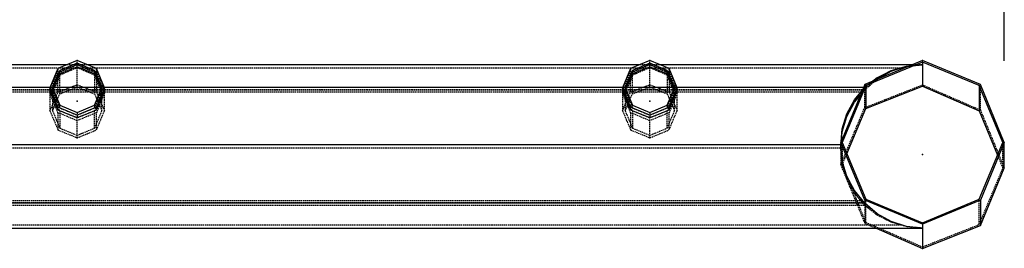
# Model space of a CAD drawing. Extents: x 551880 to 585869, y 94458 to 133000.
# Tile 41 of 42: x 583874 to 585680, y 128914 to 129334. Entities that reach past the tile are written whole.
import ezdxf

# ---------------------------------------------------------------- set-up
doc = ezdxf.new("R2010")
doc.units = 0
doc.header["$LTSCALE"] = 10
doc.header["$MEASUREMENT"] = 0
doc.linetypes.add('HIDDEN', pattern=[0.375, 0.25, -0.125])
doc.layers.get('0').update_dxf_attribs({"linetype": 'CONTINUOUS'})
doc.layers.get('Defpoints').update_dxf_attribs({"linetype": 'CONTINUOUS'})
for name, color, linetype in [('FORIR', 4, 'CONTINUOUS'), ('G', 3, 'CONTINUOUS'), ('MV', 7, 'CONTINUOUS'), ('S', 7, 'CONTINUOUS'), ('TR', 6, 'HIDDEN')]:
    doc.layers.add(name, color=color, linetype=linetype)
doc.styles.add('PADRAO MTL', font='txt.shx', dxfattribs={"width": 0.8, "oblique": 5})
doc.styles.get("Standard").update_dxf_attribs({"font": 'txt.shx', "width": 0.7, "oblique": 5})
doc.dimstyles.new('1-75', dxfattribs={"dimscale": 75, "dimtxt": 2.5, "dimasz": 2, "dimexe": 2, "dimexo": 2, "dimgap": 2, "dimtad": 1, "dimdec": 0, "dimdsep": 46, "dimtxsty": 'PADRAO MTL', "dimcen": 3, "dimclrd": 1, "dimclre": 1, "dimclrt": 7, "dimadec": 0, "dimazin": 0, "dimtfac": 1, "dimtdec": 0, "dimtmove": 0, "dimatfit": 3, "dimfxl": 1, "dimtfill": 1, "dimtolj": 1, "dimarcsym": 0})

# ---------------------------------------------------------------- blocks, each defined once
blk = doc.blocks.new('3D_INFOM')
blk.add_point((0, 0))
at = {"layer": 'FORIR', "flags": 1}
blk.add_attdef('MARK', (7.6, -4.3), '', height=5.26, dxfattribs=at)
blk = doc.blocks.new('3D_INFOTEXT')
blk.add_point((0, 0))
at = {"flags": 1}
for tag, p in [('MAR_PEZ', (7.2, 4.1)), ('POS_PEZ', (7.6, -4.3)), ('LUN_PRO', (7.2, -21.9)), ('NOM_PRO', (7.6, -13.2)), ('HANDLE', (7, -38.5)), ('MAT_PRO', (7.6, -30.1))]:
    blk.add_attdef(tag, p, '', height=5.26, dxfattribs=at)
blk = doc.blocks.new('*D80')
at = {"layer": 'Defpoints', "color": 0, "transparency": 16777216}
for p in [(583679.6, 130544.6), (585679.6, 130544.6), (585679.6, 129108.3)]:
    blk.add_point(p, dxfattribs=at)
at = {"layer": 'MV', "color": 1, "lineweight": -2, "transparency": 16777216}
for p, q in [((585679.6, 129258.3), (585679.6, 130694.6)), ((583829.6, 130544.6), (585529.6, 130544.6))]:
    blk.add_line(p, q, dxfattribs=at)
at = {"layer": 'MV', "color": 1, "transparency": 16777216}
for points in [[(583829.6, 130569.6), (583829.6, 130519.6), (583679.6, 130544.6)], [(585529.6, 130569.6), (585529.6, 130519.6), (585679.6, 130544.6)]]:
    blk.add_solid(points, dxfattribs=at)
at = {"layer": 'MV', "color": 7, "transparency": 16777216, "insert": (584679.6, 130788.4), "char_height": 187.5, "attachment_point": 5, "style": 'PADRAO MTL', "bg_fill": 3, "box_fill_scale": 1.25, "bg_fill_color": 256, "bg_fill_true_color": 13158600, "bg_fill_transparency": 0}
blk.add_mtext('\\A1;2000', dxfattribs=at)

msp = doc.modelspace()

# ---------------------------------------------------------------- linework, layer by layer
at = {"layer": 'G'}
for p, q in [((583979.6, 129246.9), (583979.6, 129253.6)), ((585029.6, 129246.9), (585029.6, 129253.6)), ((585529.6, 129255.7), (585529.6, 129211.3)), ((583961.6, 129250.9), (582947.6, 129250.9)), ((583947.6, 129234.4), (583963.4, 129240.7)), ((583947.6, 129240.4), (583947.6, 129234.4)), ((583963.4, 129240.7), (583979.6, 129246.9)), ((583979.6, 129246.9), (583995.8, 129240.7)), ((583995.8, 129240.7), (584011.6, 129234.4)), ((585011.6, 129250.9), (583997.6, 129250.9)), ((584011.6, 129234.4), (584011.6, 129240.4)), ((584997.6, 129234.4), (585013.4, 129240.7)), ((584997.6, 129240.4), (584997.6, 129234.4)), ((585013.4, 129240.7), (585029.6, 129246.9)), ((585029.6, 129246.9), (585045.8, 129240.7)), ((585045.8, 129240.7), (585061.6, 129234.4)), ((585511.7, 129250.9), (585047.6, 129250.9)), ((585061.6, 129234.4), (585061.6, 129240.4)), ((585446.3, 129226.9), (585472.2, 129240.1)), ((585472.2, 129239.8), (585446.3, 129226.6)), ((585446.3, 129224.8), (585472.2, 129239.3)), ((585446.3, 129224.5), (585472.2, 129239)), ((585472.2, 129240.1), (585500.4, 129248.2)), ((585472.2, 129239), (585500.4, 129248)), ((585472.2, 129239.3), (585488.8, 129244.6)), ((585488.8, 129244.6), (585472.2, 129239.8)), ((585500.4, 129248.2), (585506.5, 129248.8)), ((585500.4, 129248), (585505.8, 129248.5)), ((583936.9, 129209.1), (583944.6, 129227.3)), ((583944.6, 129227.3), (583947.6, 129234.4)), ((584011.6, 129234.4), (584014.7, 129227.3)), ((584014.7, 129227.3), (584022.4, 129209.1)), ((584986.9, 129209.1), (584994.6, 129227.3)), ((584994.6, 129227.3), (584997.6, 129234.4)), ((585061.6, 129234.4), (585064.7, 129227.3)), ((585064.7, 129227.3), (585072.4, 129209.1)), ((585437.9, 129220.4), (585446.3, 129226.9)), ((585446.3, 129226.6), (585438.7, 129220.7)), ((585444.2, 129223), (585446.3, 129224.8)), ((585444.9, 129223.3), (585446.3, 129224.5)), ((583929.9, 129209.1), (582979.3, 129209.1)), ((583929.6, 129208.4), (583929.6, 129203.2)), ((583929.6, 129203.2), (583936.5, 129186.8)), ((583935.4, 129205.8), (583936.9, 129209.1)), ((584022.4, 129209.1), (583936.9, 129209.1)), ((584022.4, 129209.1), (584023.8, 129205.8)), ((584022.7, 129186.8), (584029.6, 129203.2)), ((584979.9, 129209.1), (584029.3, 129209.1)), ((584029.6, 129203.2), (584029.6, 129208.4)), ((584979.6, 129208.4), (584979.6, 129203.2)), ((584979.6, 129203.2), (584986.5, 129186.8)), ((584985.4, 129205.8), (584986.9, 129209.1)), ((585072.4, 129209.1), (584986.9, 129209.1)), ((585072.4, 129209.1), (585073.8, 129205.8)), ((585072.7, 129186.8), (585079.6, 129203.2)), ((585421.4, 129209.1), (585079.3, 129209.1)), ((585079.6, 129203.2), (585079.6, 129208.4)), ((585404.9, 129186.6), (585419.2, 129203.9)), ((585404.9, 129186.5), (585419.1, 129203.6)), ((585417.8, 129200.5), (585416.5, 129200.5)), ((585425.4, 129212.6), (585425.4, 129170.3)), ((585425.4, 129170.3), (585529.6, 129211.3)), ((585529.6, 129211.3), (585633.8, 129166.1)), ((585633.8, 129212.6), (585633.8, 129166.1)), ((583936.5, 129186.8), (583944.3, 129168.3)), ((584015, 129168.3), (584022.7, 129186.8)), ((584986.5, 129186.8), (584994.3, 129168.3)), ((585065, 129168.3), (585072.7, 129186.8)), ((585391, 129160.9), (585404.9, 129186.6)), ((585391, 129160.8), (585404.9, 129186.5)), ((585391, 129156), (585404.9, 129182.1)), ((585391, 129155.9), (585404.9, 129182)), ((585404.9, 129182.1), (585415.7, 129195.3)), ((585404.9, 129182), (585415.5, 129195.1)), ((583944.3, 129168.3), (583944.3, 129173)), ((583944.3, 129168.3), (583961.9, 129161.1)), ((583997.4, 129161.1), (584015, 129168.3)), ((584015, 129173), (584015, 129168.3)), ((584994.3, 129168.3), (584994.3, 129173)), ((584994.3, 129168.3), (585011.9, 129161.1)), ((585047.4, 129161.1), (585065, 129168.3)), ((585065, 129173), (585065, 129168.3)), ((585390.9, 129087.6), (585425.4, 129170.3)), ((585633.8, 129166.1), (585667.2, 129084.8)), ((583961.9, 129161.1), (583979.6, 129153.8)), ((583979.6, 129153.8), (583997.4, 129161.1)), ((583979.6, 129158.4), (583979.6, 129153.8)), ((585011.9, 129161.1), (585029.6, 129153.8)), ((585029.6, 129153.8), (585047.4, 129161.1)), ((585029.6, 129158.4), (585029.6, 129153.8)), ((585382.5, 129133), (585391, 129160.9)), ((585382.5, 129132.9), (585391, 129160.8)), ((585382.5, 129127.6), (585391, 129156)), ((585382.5, 129127.5), (585391, 129155.9)), ((585380.2, 129109.7), (585382.5, 129133)), ((585380.2, 129109.7), (585382.5, 129132.9)), ((585380.9, 129111.5), (585382.5, 129127.6)), ((585380.9, 129111.5), (585382.5, 129127.5)), ((585379.6, 129104), (568679.7, 129104)), ((585379.6, 129108.3), (585379.6, 129104)), ((585382.5, 129074.5), (585379.6, 129104)), ((585379.6, 129104), (585379.6, 129104)), ((585679.6, 129061), (585679.6, 129108.3)), ((585391, 129046.1), (585382.5, 129074.5)), ((585635.7, 128955.8), (585679.6, 129061)), ((585404.9, 129020), (585391, 129046.1)), ((585423.6, 128997.1), (585404.9, 129020)), ((585423.6, 129002.3), (585423.6, 128997.1)), ((585635.7, 129002.3), (585635.7, 128955.8)), ((585423.6, 128997), (567435.6, 128997)), ((585423.6, 128997), (585423.6, 128997.1)), ((585446.3, 128977.5), (585423.6, 128997)), ((585472.2, 128963), (585446.3, 128977.5)), ((567329.6, 128951), (585529.6, 128951)), ((585444.5, 128951), (585529.6, 128914)), ((585500.4, 128954.1), (585472.2, 128963)), ((585529.6, 128951), (585500.4, 128954.1)), ((585529.6, 128958.3), (585529.6, 128951)), ((585529.6, 128914), (585635.7, 128955.8)), ((585529.6, 128951), (585529.6, 128914)), ((585529.6, 128951), (585529.6, 128951))]:
    msp.add_line(p, q, dxfattribs=at)
at = {"layer": 'S'}
for p, q in [((583979.6, 129258.4), (583944.3, 129243.7)), ((583979.6, 129253.6), (583947.6, 129240.4)), ((584015, 129243.7), (583979.6, 129258.4)), ((584011.6, 129240.4), (583979.6, 129253.6)), ((585029.6, 129258.4), (584994.3, 129243.7)), ((585029.6, 129253.6), (584997.6, 129240.4)), ((585065, 129243.7), (585029.6, 129258.4)), ((585061.6, 129240.4), (585029.6, 129253.6)), ((585529.6, 129258.4), (585423.6, 129214.4)), ((585529.6, 129255.7), (585425.4, 129212.6)), ((585635.7, 129214.4), (585529.6, 129258.4)), ((585633.8, 129212.6), (585529.6, 129255.7)), ((583944.3, 129243.7), (583929.6, 129208.4)), ((583947.6, 129240.4), (583934.4, 129208.4)), ((584024.9, 129208.4), (584011.6, 129240.4)), ((584029.6, 129208.4), (584015, 129243.7)), ((584994.3, 129243.7), (584979.6, 129208.4)), ((584997.6, 129240.4), (584984.4, 129208.4)), ((585074.9, 129208.4), (585061.6, 129240.4)), ((585079.6, 129208.4), (585065, 129243.7)), ((583944.3, 129173), (583929.6, 129208.4)), ((583934.4, 129208.4), (583947.6, 129176.4)), ((584011.6, 129176.4), (584024.9, 129208.4)), ((584029.6, 129208.4), (584015, 129173)), ((584994.3, 129173), (584979.6, 129208.4)), ((584984.4, 129208.4), (584997.6, 129176.4)), ((585061.6, 129176.4), (585074.9, 129208.4)), ((585079.6, 129208.4), (585065, 129173)), ((585423.6, 129214.4), (585379.6, 129108.3)), ((585425.4, 129212.6), (585382.3, 129108.3)), ((585677, 129108.3), (585633.8, 129212.6)), ((585679.6, 129108.3), (585635.7, 129214.4)), ((583979.6, 129158.4), (583944.3, 129173)), ((583947.6, 129176.4), (583979.6, 129163.1)), ((583979.6, 129163.1), (584011.6, 129176.4)), ((584015, 129173), (583979.6, 129158.4)), ((585029.6, 129158.4), (584994.3, 129173)), ((584997.6, 129176.4), (585029.6, 129163.1)), ((585029.6, 129163.1), (585061.6, 129176.4)), ((585065, 129173), (585029.6, 129158.4)), ((585423.6, 129002.3), (585379.6, 129108.3)), ((585382.3, 129108.3), (585425.4, 129004.1)), ((585633.8, 129004.1), (585677, 129108.3)), ((585679.6, 129108.3), (585635.7, 129002.3)), ((585529.6, 128958.3), (585423.6, 129002.3)), ((585425.4, 129004.1), (585529.6, 128961)), ((585529.6, 128961), (585633.8, 129004.1)), ((585635.7, 129002.3), (585529.6, 128958.3))]:
    msp.add_line(p, q, dxfattribs=at)
at = {"layer": 'TR'}
for p, q in [((583979.6, 129253.6), (583979.6, 129258.4)), ((585029.6, 129253.6), (585029.6, 129258.4)), ((585529.6, 129255.7), (585529.6, 129258.4)), ((583946.3, 129244.6), (582962.9, 129244.6)), ((583939.8, 129227.3), (583944.3, 129237.6)), ((583944.3, 129243.7), (583944.3, 129237.6)), ((583944.3, 129237.6), (583951.9, 129240.7)), ((583951.9, 129238.4), (583944.3, 129235.1)), ((583973.5, 129244.6), (583946.3, 129244.6)), ((583963.4, 129238.4), (583947.6, 129231.6)), ((583951.9, 129240.7), (583972.6, 129248.6)), ((583966, 129244.6), (583951.9, 129238.4)), ((583997.6, 129250.9), (583961.6, 129250.9)), ((583977.5, 129244.6), (583963.4, 129238.4)), ((583972.6, 129247.5), (583966, 129244.6)), ((583972.6, 129248.6), (583979.5, 129250.9)), ((583979.5, 129250.9), (583972.6, 129247.5)), ((583985.7, 129244.6), (583973.5, 129244.6)), ((583979.6, 129245.5), (583977.5, 129244.6)), ((583979.6, 129251), (583979.5, 129250.9)), ((583979.5, 129250.9), (583979.7, 129250.9)), ((583979.7, 129250.9), (583979.6, 129251)), ((583979.6, 129245.5), (583979.6, 129246.9)), ((583981.8, 129244.6), (583979.6, 129245.5)), ((583979.6, 129244.6), (583979.6, 129245.5)), ((583979.6, 129209.9), (583979.6, 129244.6)), ((583979.7, 129250.9), (583986.7, 129248.6)), ((583986.7, 129247.5), (583979.7, 129250.9)), ((583995.8, 129238.4), (583981.8, 129244.6)), ((584012.9, 129244.6), (583985.7, 129244.6)), ((583986.7, 129248.6), (584007.3, 129240.7)), ((583993.2, 129244.6), (583986.7, 129247.5)), ((584007.3, 129238.4), (583993.2, 129244.6)), ((584011.6, 129231.6), (583995.8, 129238.4)), ((584007.3, 129240.7), (584015, 129237.6)), ((584015, 129235.1), (584007.3, 129238.4)), ((584996.3, 129244.6), (584012.9, 129244.6)), ((584015, 129237.6), (584015, 129243.7)), ((584015, 129237.6), (584019.4, 129227.3)), ((584989.8, 129227.3), (584994.3, 129237.6)), ((584994.3, 129243.7), (584994.3, 129237.6)), ((584994.3, 129237.6), (585001.9, 129240.7)), ((585001.9, 129238.4), (584994.3, 129235.1)), ((585023.5, 129244.6), (584996.3, 129244.6)), ((585013.4, 129238.4), (584997.6, 129231.6)), ((585001.9, 129240.7), (585022.6, 129248.6)), ((585016, 129244.6), (585001.9, 129238.4)), ((585047.6, 129250.9), (585011.6, 129250.9)), ((585027.5, 129244.6), (585013.4, 129238.4)), ((585022.6, 129247.5), (585016, 129244.6)), ((585022.6, 129248.6), (585029.5, 129250.9)), ((585029.5, 129250.9), (585022.6, 129247.5)), ((585035.7, 129244.6), (585023.5, 129244.6)), ((585029.6, 129245.5), (585027.5, 129244.6)), ((585029.6, 129251), (585029.5, 129250.9)), ((585029.5, 129250.9), (585029.7, 129250.9)), ((585029.7, 129250.9), (585029.6, 129251)), ((585029.6, 129245.5), (585029.6, 129246.9)), ((585031.8, 129244.6), (585029.6, 129245.5)), ((585029.6, 129244.6), (585029.6, 129245.5)), ((585029.6, 129209.9), (585029.6, 129244.6)), ((585029.7, 129250.9), (585036.7, 129248.6)), ((585036.7, 129247.5), (585029.7, 129250.9)), ((585045.8, 129238.4), (585031.8, 129244.6)), ((585062.9, 129244.6), (585035.7, 129244.6)), ((585036.7, 129248.6), (585057.3, 129240.7)), ((585043.2, 129244.6), (585036.7, 129247.5)), ((585057.3, 129238.4), (585043.2, 129244.6)), ((585061.6, 129231.6), (585045.8, 129238.4)), ((585057.3, 129240.7), (585065, 129237.6)), ((585065, 129235.1), (585057.3, 129238.4)), ((585488.8, 129244.6), (585062.9, 129244.6)), ((585065, 129237.6), (585065, 129243.7)), ((585065, 129237.6), (585069.4, 129227.3)), ((585505.8, 129248.5), (585529.1, 129250.9)), ((585506.5, 129248.8), (585529.1, 129250.9)), ((585529.1, 129250.9), (585511.7, 129250.9)), ((583932.1, 129209.1), (583939.8, 129227.3)), ((583939.8, 129224), (583932.1, 129204.9)), ((583944.6, 129224), (583936.9, 129204.9)), ((583944.3, 129235.1), (583939.8, 129224)), ((583944.3, 129200.6), (583944.3, 129235.1)), ((583947.6, 129231.6), (583944.6, 129224)), ((583947.6, 129197.4), (583947.6, 129231.6)), ((584014.7, 129224), (584011.6, 129231.6)), ((584011.6, 129231.6), (584011.6, 129197.4)), ((584022.4, 129204.9), (584014.7, 129224)), ((584015, 129235.1), (584015, 129200.6)), ((584019.4, 129224), (584015, 129235.1)), ((584019.4, 129227.3), (584027.1, 129209.1)), ((584027.1, 129204.9), (584019.4, 129224)), ((584982.1, 129209.1), (584989.8, 129227.3)), ((584989.8, 129224), (584982.1, 129204.9)), ((584994.6, 129224), (584986.9, 129204.9)), ((584994.3, 129235.1), (584989.8, 129224)), ((584994.3, 129200.6), (584994.3, 129235.1)), ((584997.6, 129231.6), (584994.6, 129224)), ((584997.6, 129197.4), (584997.6, 129231.6)), ((585064.7, 129224), (585061.6, 129231.6)), ((585061.6, 129231.6), (585061.6, 129197.4)), ((585072.4, 129204.9), (585064.7, 129224)), ((585065, 129235.1), (585065, 129200.6)), ((585069.4, 129224), (585065, 129235.1)), ((585069.4, 129227.3), (585077.1, 129209.1)), ((585077.1, 129204.9), (585069.4, 129224)), ((585423.6, 129204.9), (585444.9, 129223.3)), ((585423.6, 129205.2), (585444.2, 129223)), ((585423.6, 129208.9), (585438.7, 129220.7)), ((585423.6, 129209.2), (585437.9, 129220.4)), ((585423.5, 129204.9), (567435.7, 129204.9)), ((585419.8, 129204.5), (567439.4, 129204.5)), ((583930.8, 129200.5), (582978.5, 129200.5)), ((583929.6, 129203.2), (583932.1, 129209.1)), ((583930.5, 129201), (583929.6, 129198.8)), ((583936.9, 129209.1), (583929.9, 129209.1)), ((583932.1, 129204.9), (583930.5, 129201)), ((583937.6, 129200.5), (583930.8, 129200.5)), ((583934.4, 129208.4), (583934.4, 129203.2)), ((583934.4, 129203.2), (583935.4, 129205.8)), ((583936.3, 129203.6), (583934.4, 129198.8)), ((583934.4, 129203.2), (583941.3, 129186.8)), ((583936.9, 129204.9), (583936.3, 129203.6)), ((584021.6, 129200.5), (583937.6, 129200.5)), ((583939.9, 129190.4), (583944.3, 129200.6)), ((583944.3, 129200.6), (583952.2, 129203.8)), ((583947.6, 129197.4), (583963.6, 129203.8)), ((583952.2, 129203.8), (583972.8, 129211.7)), ((583963.6, 129203.8), (583979.6, 129209.9)), ((583972.8, 129211.7), (583979.6, 129214)), ((583979.6, 129214), (583986.5, 129211.7)), ((583979.6, 129209.9), (583995.6, 129203.8)), ((583986.5, 129211.7), (584007.1, 129203.8)), ((583995.6, 129203.8), (584011.6, 129197.4)), ((584007.1, 129203.8), (584015, 129200.6)), ((584015, 129200.6), (584019.4, 129190.4)), ((584017.9, 129186.8), (584024.9, 129203.2)), ((584028.5, 129200.5), (584021.6, 129200.5)), ((584029.3, 129209.1), (584022.4, 129209.1)), ((584022.9, 129203.6), (584022.4, 129204.9)), ((584024.9, 129198.8), (584022.9, 129203.6)), ((584023.8, 129205.8), (584024.9, 129203.2)), ((584024.9, 129203.2), (584024.9, 129208.4)), ((584027.1, 129209.1), (584029.6, 129203.2)), ((584028.7, 129201), (584027.1, 129204.9)), ((584980.8, 129200.5), (584028.5, 129200.5)), ((584029.6, 129198.8), (584028.7, 129201)), ((584979.6, 129203.2), (584982.1, 129209.1)), ((584980.5, 129201), (584979.6, 129198.8)), ((584986.9, 129209.1), (584979.9, 129209.1)), ((584982.1, 129204.9), (584980.5, 129201)), ((584987.6, 129200.5), (584980.8, 129200.5)), ((584984.4, 129208.4), (584984.4, 129203.2)), ((584984.4, 129203.2), (584985.4, 129205.8)), ((584986.3, 129203.6), (584984.4, 129198.8)), ((584984.4, 129203.2), (584991.3, 129186.8)), ((584986.9, 129204.9), (584986.3, 129203.6)), ((585071.6, 129200.5), (584987.6, 129200.5)), ((584989.9, 129190.4), (584994.3, 129200.6)), ((584994.3, 129200.6), (585002.2, 129203.8)), ((584997.6, 129197.4), (585013.6, 129203.8)), ((585002.2, 129203.8), (585022.8, 129211.7)), ((585013.6, 129203.8), (585029.6, 129209.9)), ((585022.8, 129211.7), (585029.6, 129214)), ((585029.6, 129214), (585036.5, 129211.7)), ((585029.6, 129209.9), (585045.6, 129203.8)), ((585036.5, 129211.7), (585057.1, 129203.8)), ((585045.6, 129203.8), (585061.6, 129197.4)), ((585057.1, 129203.8), (585065, 129200.6)), ((585065, 129200.6), (585069.4, 129190.4)), ((585067.9, 129186.8), (585074.9, 129203.2)), ((585078.5, 129200.5), (585071.6, 129200.5)), ((585079.3, 129209.1), (585072.4, 129209.1)), ((585072.9, 129203.6), (585072.4, 129204.9)), ((585074.9, 129198.8), (585072.9, 129203.6)), ((585073.8, 129205.8), (585074.9, 129203.2)), ((585074.9, 129203.2), (585074.9, 129208.4)), ((585077.1, 129209.1), (585079.6, 129203.2)), ((585078.7, 129201), (585077.1, 129204.9)), ((585416.5, 129200.5), (585078.5, 129200.5)), ((585079.6, 129198.8), (585078.7, 129201)), ((585415.5, 129195.1), (585423.5, 129204.9)), ((585415.7, 129195.3), (585419.8, 129200.5)), ((585419.8, 129200.5), (585417.8, 129200.5)), ((585419.1, 129203.6), (585419.8, 129204.5)), ((585419.2, 129203.9), (585423.5, 129209.1)), ((585419.8, 129204.5), (585423.6, 129208.9)), ((585419.8, 129200.5), (585423.6, 129205.2)), ((585423.5, 129209.1), (585421.4, 129209.1)), ((585423.5, 129209.1), (585423.6, 129209.2)), ((585423.5, 129204.9), (585423.6, 129204.9)), ((585423.6, 129172.2), (585423.6, 129214.4)), ((585423.6, 129172.2), (585529.6, 129214)), ((585529.6, 129214), (585635.7, 129167.9)), ((585635.7, 129167.9), (585635.7, 129214.4)), ((583936.5, 129181.8), (583929.6, 129198.8)), ((583929.6, 129198.8), (583929.6, 129166.2)), ((583932.2, 129172.2), (583939.9, 129190.4)), ((583941.3, 129181.8), (583934.4, 129198.8)), ((583934.4, 129198.8), (583934.4, 129191.9)), ((583934.4, 129191.9), (583934.4, 129166.2)), ((583944.3, 129162.9), (583936.5, 129181.8)), ((583939.8, 129179), (583941.1, 129182.2)), ((583941.1, 129182.2), (583943.2, 129187)), ((583941.3, 129186.8), (583947.6, 129171.7)), ((583947.3, 129167.1), (583941.3, 129181.8)), ((583943.2, 129187), (583944.6, 129190.4)), ((583944.6, 129190.4), (583947.6, 129197.4)), ((584011.6, 129197.4), (584014.6, 129190.4)), ((584011.6, 129171.7), (584017.9, 129186.8)), ((584017.9, 129181.8), (584011.9, 129167.1)), ((584014.6, 129190.4), (584016, 129187)), ((584022.7, 129181.8), (584015, 129162.9)), ((584016, 129187), (584018.1, 129182.2)), ((584024.9, 129198.8), (584017.9, 129181.8)), ((584018.1, 129182.2), (584019.5, 129179)), ((584019.4, 129190.4), (584027.1, 129172.2)), ((584029.6, 129198.8), (584022.7, 129181.8)), ((584024.9, 129191.9), (584024.9, 129198.8)), ((584024.9, 129166.2), (584024.9, 129191.9)), ((584029.6, 129166.2), (584029.6, 129198.8)), ((584986.5, 129181.8), (584979.6, 129198.8)), ((584979.6, 129198.8), (584979.6, 129166.2)), ((584982.2, 129172.2), (584989.9, 129190.4)), ((584991.3, 129181.8), (584984.4, 129198.8)), ((584984.4, 129198.8), (584984.4, 129191.9)), ((584984.4, 129191.9), (584984.4, 129166.2)), ((584994.3, 129162.9), (584986.5, 129181.8)), ((584989.8, 129179), (584991.1, 129182.2)), ((584991.1, 129182.2), (584993.2, 129187)), ((584991.3, 129186.8), (584997.6, 129171.7)), ((584997.3, 129167.1), (584991.3, 129181.8)), ((584993.2, 129187), (584994.6, 129190.4)), ((584994.6, 129190.4), (584997.6, 129197.4)), ((585061.6, 129197.4), (585064.6, 129190.4)), ((585061.6, 129171.7), (585067.9, 129186.8)), ((585067.9, 129181.8), (585061.9, 129167.1)), ((585064.6, 129190.4), (585066, 129187)), ((585072.7, 129181.8), (585065, 129162.9)), ((585066, 129187), (585068.1, 129182.2)), ((585074.9, 129198.8), (585067.9, 129181.8)), ((585068.1, 129182.2), (585069.5, 129179)), ((585069.4, 129190.4), (585077.1, 129172.2)), ((585079.6, 129198.8), (585072.7, 129181.8)), ((585074.9, 129191.9), (585074.9, 129198.8)), ((585074.9, 129166.2), (585074.9, 129191.9)), ((585079.6, 129166.2), (585079.6, 129198.8)), ((583929.6, 129166.2), (583932.2, 129172.2)), ((583929.6, 129166.2), (583936.5, 129149.9)), ((583934.4, 129166.2), (583936.9, 129172.2)), ((583934.4, 129166.2), (583941.3, 129149.9)), ((583936.9, 129172.2), (583939.8, 129179)), ((583947.6, 129166.3), (583947.3, 129167.1)), ((583947.6, 129171.7), (583947.6, 129176.4)), ((583947.6, 129171.7), (583973.3, 129161.1)), ((583947.6, 129166.3), (583947.6, 129134.7)), ((583973.3, 129155.6), (583947.6, 129166.3)), ((583985.9, 129161.1), (584011.6, 129171.7)), ((584011.6, 129166.3), (583985.9, 129155.6)), ((584011.6, 129176.4), (584011.6, 129171.7)), ((584011.9, 129167.1), (584011.6, 129166.3)), ((584011.6, 129134.7), (584011.6, 129166.3)), ((584018, 129149.9), (584024.9, 129166.2)), ((584019.5, 129179), (584022.3, 129172.2)), ((584022.3, 129172.2), (584024.9, 129166.2)), ((584022.7, 129149.9), (584029.6, 129166.2)), ((584027.1, 129172.2), (584029.6, 129166.2)), ((584979.6, 129166.2), (584982.2, 129172.2)), ((584979.6, 129166.2), (584986.5, 129149.9)), ((584984.4, 129166.2), (584986.9, 129172.2)), ((584984.4, 129166.2), (584991.3, 129149.9)), ((584986.9, 129172.2), (584989.8, 129179)), ((584997.6, 129166.3), (584997.3, 129167.1)), ((584997.6, 129171.7), (584997.6, 129176.4)), ((584997.6, 129171.7), (585023.3, 129161.1)), ((584997.6, 129166.3), (584997.6, 129134.7)), ((585023.3, 129155.6), (584997.6, 129166.3)), ((585035.9, 129161.1), (585061.6, 129171.7)), ((585061.6, 129166.3), (585035.9, 129155.6)), ((585061.6, 129176.4), (585061.6, 129171.7)), ((585061.9, 129167.1), (585061.6, 129166.3)), ((585061.6, 129134.7), (585061.6, 129166.3)), ((585068, 129149.9), (585074.9, 129166.2)), ((585069.5, 129179), (585072.3, 129172.2)), ((585072.3, 129172.2), (585074.9, 129166.2)), ((585072.7, 129149.9), (585079.6, 129166.2)), ((585077.1, 129172.2), (585079.6, 129166.2)), ((585379.6, 129067), (585423.6, 129172.2)), ((585635.7, 129167.9), (585679.6, 129061)), ((583936.5, 129149.9), (583944.3, 129131.3)), ((583941.3, 129149.9), (583947.6, 129134.7)), ((583961.9, 129155.6), (583944.3, 129162.9)), ((583944.3, 129162.9), (583944.3, 129131.3)), ((583979.6, 129148.2), (583961.9, 129155.6)), ((583973.3, 129161.1), (583979.6, 129158.5)), ((583979.6, 129153), (583973.3, 129155.6)), ((583979.6, 129163.1), (583979.6, 129158.5)), ((583979.6, 129158.5), (583985.9, 129161.1)), ((583997.4, 129155.6), (583979.6, 129148.2)), ((583985.9, 129155.6), (583979.6, 129153)), ((583979.6, 129148.2), (583979.6, 129153)), ((583979.6, 129116.8), (583979.6, 129148.2)), ((584015, 129162.9), (583997.4, 129155.6)), ((584011.6, 129134.7), (584018, 129149.9)), ((584015, 129131.3), (584015, 129162.9)), ((584015, 129131.3), (584022.7, 129149.9)), ((584986.5, 129149.9), (584994.3, 129131.3)), ((584991.3, 129149.9), (584997.6, 129134.7)), ((585011.9, 129155.6), (584994.3, 129162.9)), ((584994.3, 129162.9), (584994.3, 129131.3)), ((585029.6, 129148.2), (585011.9, 129155.6)), ((585023.3, 129161.1), (585029.6, 129158.5)), ((585029.6, 129153), (585023.3, 129155.6)), ((585029.6, 129163.1), (585029.6, 129158.5)), ((585029.6, 129158.5), (585035.9, 129161.1)), ((585047.4, 129155.6), (585029.6, 129148.2)), ((585035.9, 129155.6), (585029.6, 129153)), ((585029.6, 129148.2), (585029.6, 129153)), ((585029.6, 129116.8), (585029.6, 129148.2)), ((585065, 129162.9), (585047.4, 129155.6)), ((585061.6, 129134.7), (585068, 129149.9)), ((585065, 129131.3), (585065, 129162.9)), ((585065, 129131.3), (585072.7, 129149.9)), ((583944.3, 129131.3), (583961.6, 129124.2)), ((583947.6, 129134.7), (583973.1, 129124.2)), ((583986.1, 129124.2), (584011.6, 129134.7)), ((583997.6, 129124.2), (584015, 129131.3)), ((584994.3, 129131.3), (585011.6, 129124.2)), ((584997.6, 129134.7), (585023.1, 129124.2)), ((585036.1, 129124.2), (585061.6, 129134.7)), ((585047.6, 129124.2), (585065, 129131.3)), ((583961.6, 129124.2), (583979.6, 129116.8)), ((583973.1, 129124.2), (583979.6, 129121.5)), ((583979.6, 129121.5), (583986.1, 129124.2)), ((583979.6, 129116.8), (583997.6, 129124.2)), ((585011.6, 129124.2), (585029.6, 129116.8)), ((585023.1, 129124.2), (585029.6, 129121.5)), ((585029.6, 129121.5), (585036.1, 129124.2)), ((585029.6, 129116.8), (585047.6, 129124.2)), ((585379.6, 129104), (585380.2, 129109.7)), ((585379.6, 129103.9), (585380.2, 129109.7)), ((585379.9, 129101.1), (585380.9, 129111.5)), ((585379.9, 129101), (585380.9, 129111.5)), ((585379.6, 129103.8), (567479.6, 129103.8)), ((585379.6, 129098), (567479.6, 129098)), ((585379.6, 129098.1), (583680.4, 129098.1)), ((585379.6, 129104), (585379.6, 129098.1)), ((585379.6, 129104), (585379.6, 129103.9)), ((585379.6, 129103.8), (585379.6, 129103.9)), ((585379.6, 129103.9), (585379.6, 129103.9)), ((585382.5, 129074.4), (585379.6, 129103.8)), ((585379.6, 129098.1), (585379.9, 129101.1)), ((585379.6, 129098.1), (585379.9, 129101)), ((585382.5, 129069.1), (585379.6, 129098.1)), ((585379.6, 129098.1), (585379.6, 129067)), ((585379.6, 129098.1), (585379.6, 129098.1)), ((585379.6, 129098), (585379.6, 129098.1)), ((585379.6, 129098.1), (585379.6, 129098)), ((585382.5, 129069), (585379.6, 129098)), ((585379.6, 129098), (585379.6, 129098)), ((585382.3, 129108.3), (585382.3, 129076.9)), ((585677, 129061.1), (585677, 129108.3)), ((585382.3, 129076.9), (585382.3, 129071.4)), ((585391, 129046), (585382.5, 129074.4)), ((585383.7, 129070.4), (585390.9, 129087.6)), ((585667.2, 129084.8), (585677, 129061.1)), ((585379.6, 129067), (585423.6, 128960.1)), ((585382.3, 129071.4), (585382.3, 129067)), ((585382.3, 129067), (585382.8, 129068.2)), ((585382.3, 129067), (585425.4, 128961.9)), ((585391, 129041.2), (585382.5, 129069.1)), ((585391, 129041.1), (585382.5, 129069)), ((585382.8, 129068.2), (585383.7, 129070.4)), ((585633.8, 128957.8), (585677, 129061.1)), ((585404.9, 129019.9), (585391, 129046)), ((585404.9, 129015.5), (585391, 129041.2)), ((585404.9, 129015.4), (585391, 129041.1)), ((585419.9, 129001.4), (585404.9, 129019.9)), ((585419.9, 129001.4), (567439.3, 129001.4)), ((585419.9, 128997.4), (585404.9, 129015.5)), ((585423.6, 128992.8), (585404.9, 129015.4)), ((585423.6, 128996.8), (585419.9, 129001.4)), ((585425.4, 128961.9), (585425.4, 129004.1)), ((585633.8, 128957.8), (585633.8, 129004.1)), ((585423.6, 128992.8), (567435.6, 128992.8)), ((585419.9, 128997.4), (583780.8, 128997.4)), ((585423.6, 128993.1), (585419.9, 128997.4)), ((585423.6, 128997.1), (585423.6, 128993.1)), ((585446.3, 128977.2), (585423.6, 128996.8)), ((585446.3, 128975.4), (585423.6, 128993.1)), ((585423.6, 128993.1), (585423.6, 128960.1)), ((585446.3, 128975.1), (585423.6, 128992.8)), ((585423.6, 128992.8), (585423.6, 128992.8)), ((585472.2, 128962.7), (585446.3, 128977.2)), ((585472.2, 128962.2), (585446.3, 128975.4)), ((585472.2, 128961.9), (585446.3, 128975.1)), ((583812.7, 128957.3), (585489.1, 128957.3)), ((585423.6, 128960.1), (585429.9, 128957.3)), ((585425.4, 128961.9), (585529.6, 128916.7)), ((585429.9, 128957.3), (585444.5, 128951)), ((585489.1, 128957.3), (585472.2, 128962.7)), ((585489.1, 128957.3), (585472.2, 128962.2)), ((585500.4, 128953.8), (585472.2, 128961.9)), ((585529.6, 128951), (585500.4, 128953.8)), ((585529.6, 128958.3), (585529.6, 128961)), ((585529.6, 128916.7), (585633.8, 128957.8))]:
    msp.add_line(p, q, dxfattribs=at)

# ---------------------------------------------------------------- block references
for p in [(583979.6, 129258.4), (583979.6, 129258.4), (585029.6, 129258.4), (585029.6, 129258.4), (585529.6, 129258.4), (583979.6, 129116.8), (585029.6, 129116.8), (583979.6, 129098), (585029.6, 129098), (585529.6, 128914)]:
    msp.add_blockref('3D_INFOTEXT', p)
at = {"layer": 'G'}
for p in [(583979.6, 129206.1), (585029.6, 129206.1), (583979.6, 129183.9), (585029.6, 129183.9), (585529.6, 129086.2)]:
    msp.add_blockref('3D_INFOM', p, dxfattribs=at)

# ---------------------------------------------------------------- next in the draw order: dimensions: what is measured, and where the dimension line sits
at = {"layer": 'MV'}
dim = msp.add_linear_dim(base=(585679.6, 130544.6), p1=(583679.6, 130544.6), p2=(585679.6, 129108.3), dimstyle='1-75', override={"dimtmove": 1}, dxfattribs=at)
dim.commit()
dim.dimension.update_dxf_attribs({"geometry": '*D80', "text_midpoint": (584679.6, 130788.4)})

doc.saveas('drawing.dxf')
